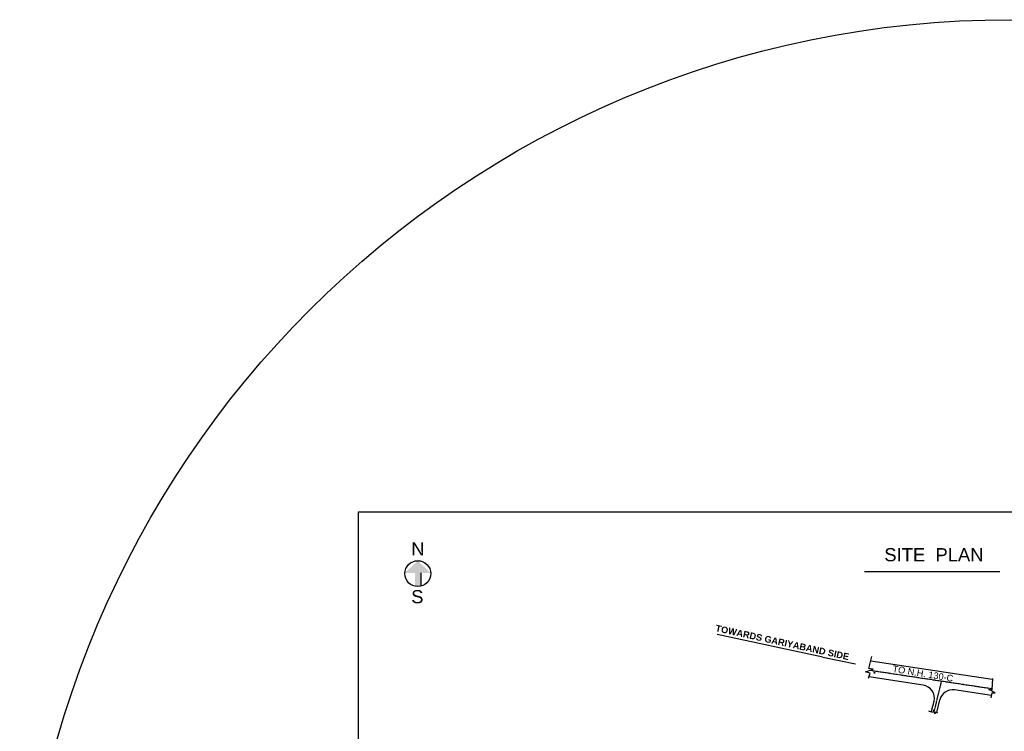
# Model space of a CAD drawing. Header units: millimetres. Extents: x 16762 to 18267, y 2076 to 3580.
# Tile 9 of 10: x 16762 to 17510, y 3040 to 3580. Entities that reach past the tile are written whole.
import ezdxf

# ---------------------------------------------------------------- set-up
doc = ezdxf.new("R2010")
doc.units = ezdxf.units.MM
doc.header["$MEASUREMENT"] = 0
doc.linetypes.add('CENTER', pattern=[2, 1.25, -0.25, 0.25, -0.25])
doc.styles.add('GOMTI', font='arial.ttf', dxfattribs={"height": 5})
doc.styles.get("Standard").update_dxf_attribs({"font": 'arial.ttf', "height": 2.5})

msp = doc.modelspace()

# ---------------------------------------------------------------- hatches: boundary and pattern name
h = msp.add_hatch(color=256)
h.dxf.hatch_style = 1
h.paths.add_polyline_path([(17062.49, 3160), (17062.49, 3149.82, 0.111518), (17066.82, 3149.9), (17066.82, 3160), (17074.22, 3160), (17064.48, 3169.15), (17054.68, 3160)])

# ---------------------------------------------------------------- linework, layer by layer
msp.add_line((17066.82, 3160), (17066.82, 3149.9))
at = {"color": 0}
for p, q in [((17403.73, 3160.94), (17506.47, 3160.94)), ((17371.99, 3096.07), (17291.69, 3113.1)), ((17371.99, 3096.07), (17396.7, 3090.89)), ((17406.94, 3087.45), (17409.26, 3096.49)), ((17410.16, 3086.95), (17406.94, 3087.45)), ((17500.54, 3079.15), (17408.38, 3093.08)), ((17404.34, 3084.74), (17410.16, 3086.95)), ((17407.81, 3083.79), (17404.34, 3084.74)), ((17406.78, 3080.04), (17407.81, 3083.79)), ((17448.19, 3074.72), (17407.03, 3080.94)), ((17500.48, 3071.27), (17500.98, 3079.78)), ((17500.16, 3066.86), (17472.01, 3071.12)), ((17502.82, 3068.87), (17498.05, 3071.44)), ((17498.05, 3071.44), (17500.48, 3071.27)), ((17499.83, 3065.12), (17500.55, 3068.93)), ((17500.55, 3068.93), (17502.82, 3068.87)), ((17455.47, 3053.98), (17452.58, 3054.98)), ((17456.16, 3055.95), (17455.47, 3053.98)), ((17456.94, 3052.84), (17456.16, 3055.95)), ((17457.46, 3054.27), (17456.94, 3052.84)), ((17459.41, 3053.56), (17457.46, 3054.27))]:
    msp.add_line(p, q, dxfattribs=at)
at = {"color": 3, "linetype": 'CENTER'}
for p, q in [((17500.52, 3071.85), (17407.44, 3085.92)), ((17456.53, 3054.46), (17462.15, 3077.65))]:
    msp.add_line(p, q, dxfattribs=at)
at = {"color": 2}
for p, q in [((17454.59, 3054.93), (17456.41, 3062.47)), ((17458.48, 3053.99), (17460.8, 3063.58))]:
    msp.add_line(p, q, dxfattribs=at)
at = {"color": 0}
msp.add_lwpolyline([(18004.85, 2539.43), (17019.42, 2539.43), (17019.42, 3206.3), (18004.85, 3206.3)], close=True, dxfattribs=at)
msp.add_lwpolyline([(17288.73, 3113.59, 0, 1.5, 0), (17291.69, 3113.1, 0, 0, 0), (17292.32, 3112.97, 0, 0, 0)], format="xyseb")
for centre, radius in [((17514.38, 2827.94), 752.12), ((17411.23, 3084.09), 0.2), ((17500.54, 3072.06), 0.2)]:
    msp.add_circle(centre, radius, dxfattribs=at)
msp.add_circle((17064.47, 3159.43), 9.82)
for centre, start, end in [((17446.7, 3064.83), 346.38173, 81.40671), ((17470.52, 3061.23), 81.40671, 166.38173)]:
    msp.add_arc(centre, 10, start, end, dxfattribs=at)

# ---------------------------------------------------------------- texts
at = {"char_height": 10, "attachment_point": 1}
for s, insert in [('\\pi38.41712;N', (17021.11, 3183.21)), ('\\pi5.5897;SITE  PLAN', (17413.1, 3178.78)), ('\\pi38.3762;S', (17021.11, 3146.92))]:
    msp.add_mtext_dynamic_manual_height_columns(s, width=84.7128, gutter_width=10, heights=[0], dxfattribs=dict(at, insert=insert))
at = {"char_height": 5, "attachment_point": 1, "style": 'GOMTI'}
for s, width, gutter_width, insert, rotation in [('{\\fArial|b1|i0|c0|p34;TOWARDS GARIYABAND SIDE}', 122.8185, 12.5, (17291.2, 3120.64), 347.71315), ('TO N.H. 130-C', 48.8635, 10, (17425.43, 3089.79), 350.62345)]:
    msp.add_mtext_dynamic_manual_height_columns(s, width=width, gutter_width=gutter_width, heights=[0], dxfattribs=dict(at, insert=insert, rotation=rotation))

doc.saveas('drawing.dxf')
